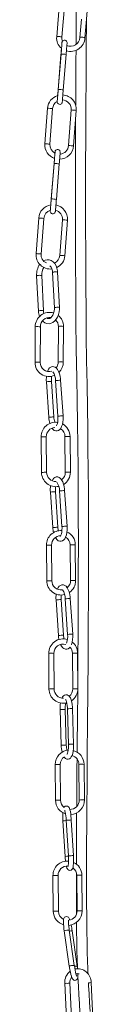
# Model space of a CAD drawing. Header units: millimetres. Extents: x -229 to 562, y -1615 to 177.
# Tile 8 of 10: x -84 to -50, y -1136 to -556. Entities that reach past the tile are written whole.
import ezdxf

# ---------------------------------------------------------------- set-up
doc = ezdxf.new("R2010")
doc.units = ezdxf.units.MM

msp = doc.modelspace()

# ---------------------------------------------------------------- linework, layer by layer
at = {"color": 7, "linetype": 'Continuous', "lineweight": 15}
for p, q in [((-69.31, -545.96), (-71.05, -566.3)), ((-68.06, -566.53), (-66.32, -546.22)), ((-54.39, -566.97), (-52.65, -546.65)), ((-56.46, -555.91), (-57.38, -566.71)), ((-68.54, -576.7), (-70.23, -597.63)), ((-68.48, -576.39), (-70.17, -597.32)), ((-67.19, -597.6), (-65.49, -576.64)), ((-76.45, -608.34), (-78.02, -629.28)), ((-75.03, -629.54), (-73.46, -608.57)), ((-62.49, -609.38), (-64.06, -630.32)), ((-61.06, -630.55), (-59.5, -609.61)), ((-72.61, -641.17), (-74.31, -662.1)), ((-72.55, -640.87), (-74.25, -661.79)), ((-71.26, -662.07), (-69.56, -641.11)), ((-81.66, -673.05), (-83.23, -693.99)), ((-80.24, -694.25), (-78.67, -673.28)), ((-67.7, -674.09), (-69.27, -695.03)), ((-66.27, -695.26), (-64.71, -674.32)), ((-82.88, -707.12), (-81.8, -727.88)), ((-78.8, -727.72), (-79.88, -706.97)), ((-73.5, -705.16), (-72.42, -725.92)), ((-69.43, -725.76), (-70.5, -705.01)), ((-83.7, -737.16), (-83.8, -758.25)), ((-80.8, -758.25), (-80.7, -737.18)), ((-70.09, -736.97), (-70.19, -757.91)), ((-67.19, -757.92), (-67.09, -736.99)), ((-77.15, -769.5), (-75.75, -790.45)), ((-72.75, -790.25), (-74.16, -769.3)), ((-71.74, -768.85), (-70.33, -789.83)), ((-67.34, -789.59), (-68.75, -768.64)), ((-80.17, -801.95), (-79.99, -823)), ((-76.99, -823), (-77.17, -801.92)), ((-66.18, -801.82), (-65.99, -822.81)), ((-62.99, -822.78), (-63.18, -801.79)), ((-74.78, -834.52), (-73.37, -855.46)), ((-70.38, -855.26), (-71.79, -834.32)), ((-69.37, -833.86), (-67.96, -854.84)), ((-64.96, -854.61), (-66.37, -833.66)), ((-77.1, -865.78), (-76.92, -886.83)), ((-73.92, -886.83), (-74.1, -865.76)), ((-63.11, -865.65), (-62.92, -886.64)), ((-59.92, -886.62), (-60.11, -865.62)), ((-71.46, -898.1), (-70.05, -919.05)), ((-67.06, -918.85), (-68.47, -897.9)), ((-66.05, -897.45), (-64.63, -918.43)), ((-61.64, -918.19), (-63.05, -897.25)), ((-75.78, -929.59), (-75.6, -950.64)), ((-72.6, -950.64), (-72.78, -929.57)), ((-61.79, -929.46), (-61.6, -950.45)), ((-58.6, -950.43), (-58.79, -929.43)), ((-69.03, -962.71), (-68.39, -983.69)), ((-65.4, -983.6), (-66.03, -962.62)), ((-64.71, -962.23), (-64.07, -983.25)), ((-61.07, -983.25), (-61.71, -962.14)), ((-71.94, -995.13), (-71.75, -1016.18)), ((-68.75, -1016.18), (-68.94, -995.1)), ((-57.95, -995), (-57.76, -1015.99)), ((-54.76, -1015.96), (-54.95, -994.97)), ((-67.35, -1028.22), (-67.36, -1028.23)), ((-67.36, -1028.23), (-66.12, -1049.19)), ((-65.45, -1027.94), (-64.2, -1048.93)), ((-65.45, -1027.94), (-65.43, -1027.94)), ((-61.21, -1048.72), (-62.45, -1027.76)), ((-66.11, -1049.18), (-66.12, -1049.19)), ((-73.26, -1060.49), (-73.07, -1081.53)), ((-70.07, -1081.53), (-70.26, -1060.46)), ((-59.27, -1060.35), (-59.08, -1081.35)), ((-56.08, -1081.32), (-56.27, -1060.32)), ((-66.62, -1093.08), (-63.65, -1113.88)), ((-60.67, -1113.54), (-63.65, -1092.65)), ((-58.98, -1113.81), (-61.95, -1093.04)), ((-66.27, -1123.95), (-65.26, -1144.88)), ((-62.27, -1144.74), (-63.27, -1123.8)), ((-49.71, -1144.54), (-50.71, -1123.61))]:
    msp.add_line(p, q, dxfattribs=at)
at = {"color": 8, "linetype": 'Continuous', "lineweight": 15}
for p, q in [((-68.5, -576.7), (-68.54, -576.7)), ((-72.58, -641.17), (-72.61, -641.17)), ((-68.95, -962.69), (-69.03, -962.71)), ((-68.32, -983.68), (-68.39, -983.69))]:
    msp.add_line(p, q, dxfattribs=at)
at = {"color": 7, "linetype": 'Continuous', "lineweight": 15, "flags": 128}
for points in [[(-59.43, -543.66), (-59.54, -559.04), (-59.62, -570.69)], [(-52.66, -1118.38), (-52.78, -1115.48), (-52.94, -1110.76), (-53.08, -1105.71), (-53.19, -1100.36), (-53.31, -1092.78), (-53.39, -1084.77), (-53.44, -1076.37), (-53.47, -1065.4), (-53.46, -1054.05), (-53.42, -1042.46), (-53.36, -1030.72), (-53.28, -1018.92), (-53.19, -1007.15), (-53.03, -988.73), (-52.86, -970.3), (-52.7, -952.09), (-52.56, -932.97), (-52.44, -914.1), (-52.35, -895.28), (-52.3, -876.54), (-52.31, -857.91), (-52.34, -845.58), (-52.4, -833.32), (-52.49, -821.13), (-52.62, -809.02), (-52.79, -797.02), (-52.97, -785.08), (-53.2, -771.05), (-53.42, -757.02), (-53.6, -742.91), (-53.75, -728.71), (-53.88, -711.65), (-53.97, -694.48), (-54.02, -677.22), (-54.02, -659.84), (-53.99, -642.45), (-53.93, -625.07), (-53.85, -607.68), (-53.75, -590.34), (-53.64, -573.02), (-53.53, -556.87)], [(-65.49, -576.64), (-65.43, -575.86), (-65.31, -574.43), (-65.2, -573.09), (-65.11, -571.92), (-65.04, -570.97), (-64.98, -570.29), (-64.96, -569.88), (-64.95, -569.75), (-64.95, -569.69), (-64.95, -569.63), (-64.96, -569.52), (-65.04, -569.17), (-65.22, -568.84), (-65.64, -568.43), (-66.13, -568.23), (-66.67, -568.21), (-67.13, -568.36), (-67.45, -568.58), (-67.67, -568.83), (-67.81, -569.07), (-67.89, -569.27), (-67.92, -569.39), (-67.93, -569.45), (-67.93, -569.48), (-67.94, -569.51), (-67.94, -569.56), (-67.95, -569.64)], [(-68.24, -573.03), (-68.25, -573.17), (-68.36, -574.54), (-68.48, -576), (-68.54, -576.7)], [(-67.95, -569.64), (-67.95, -569.64), (-67.95, -569.75), (-67.98, -570.11), (-68.03, -570.8), (-68.11, -571.75), (-68.2, -572.93), (-68.31, -574.27), (-68.42, -575.71), (-68.48, -576.39)], [(-59.65, -574.17), (-59.69, -579.97), (-59.82, -600.95), (-59.84, -606.62)], [(-70.76, -604.28), (-70.77, -604.39), (-70.77, -604.51), (-70.77, -604.57), (-70.77, -604.63), (-70.76, -604.74), (-70.68, -605.1), (-70.5, -605.43), (-70.09, -605.83), (-69.59, -606.04), (-69.05, -606.06), (-68.59, -605.91), (-68.27, -605.69), (-68.05, -605.44), (-67.91, -605.2), (-67.83, -605), (-67.8, -604.87), (-67.79, -604.82), (-67.79, -604.79), (-67.78, -604.75), (-67.78, -604.7), (-67.76, -604.54), (-67.72, -604.08), (-67.66, -603.32), (-67.57, -602.31), (-67.47, -601.09), (-67.36, -599.73), (-67.24, -598.27), (-67.18, -597.56)], [(-70.17, -597.32), (-70.24, -598.09), (-70.35, -599.55), (-70.47, -600.91), (-70.57, -602.11), (-70.65, -603.1), (-70.71, -603.84), (-70.75, -604.29), (-70.76, -604.38), (-70.76, -604.38)], [(-70.23, -597.63), (-70.29, -598.4), (-70.41, -599.84), (-70.49, -600.9)], [(-59.89, -614.75), (-59.92, -621.95), (-59.99, -643.01), (-60.02, -664.04), (-60.01, -681.52), (-59.95, -698.96), (-59.85, -716.24), (-59.7, -733.38), (-59.51, -750.4), (-59.26, -767.28), (-59.05, -780.5), (-58.84, -793.73), (-58.65, -807.03), (-58.5, -820.43), (-58.4, -833.97), (-58.33, -847.6), (-58.3, -864.61), (-58.31, -881.69), (-58.36, -898.82), (-58.45, -916.04), (-58.56, -933.43), (-58.7, -950.97), (-58.85, -968.66), (-58.97, -982.77), (-59.02, -987.83)], [(-72.35, -637.91), (-72.44, -639.01), (-72.55, -640.47), (-72.61, -641.17)], [(-72.02, -634.12), (-72.02, -634.12), (-72.03, -634.22), (-72.05, -634.58), (-72.11, -635.27), (-72.18, -636.22), (-72.27, -637.4), (-72.38, -638.74), (-72.5, -640.18), (-72.55, -640.87)], [(-69.56, -641.11), (-69.5, -640.34), (-69.38, -638.9), (-69.28, -637.56), (-69.19, -636.4), (-69.11, -635.45), (-69.06, -634.76), (-69.03, -634.35), (-69.02, -634.22), (-69.02, -634.16), (-69.02, -634.11), (-69.03, -633.99), (-69.12, -633.64), (-69.29, -633.31), (-69.71, -632.9), (-70.2, -632.7), (-70.74, -632.68), (-71.2, -632.83), (-71.53, -633.05), (-71.75, -633.3), (-71.89, -633.54), (-71.96, -633.74), (-71.99, -633.87), (-72, -633.92), (-72.01, -633.95), (-72.01, -633.99), (-72.02, -634.03), (-72.03, -634.2), (-72.07, -634.65), (-72.08, -634.76)], [(-74.81, -668.47), (-74.84, -668.86), (-74.85, -668.99), (-74.85, -669.05), (-74.85, -669.1), (-74.84, -669.22), (-74.75, -669.57), (-74.58, -669.9), (-74.16, -670.31), (-73.67, -670.51), (-73.13, -670.53), (-72.67, -670.38), (-72.34, -670.16), (-72.12, -669.91), (-71.98, -669.67), (-71.91, -669.47), (-71.88, -669.34), (-71.87, -669.29), (-71.86, -669.26), (-71.86, -669.22), (-71.85, -669.17), (-71.84, -669.01), (-71.8, -668.56), (-71.73, -667.79), (-71.65, -666.78), (-71.55, -665.57), (-71.43, -664.2), (-71.32, -662.74), (-71.26, -662.03)], [(-74.25, -661.79), (-74.31, -662.57), (-74.43, -664.02), (-74.54, -665.38), (-74.64, -666.58), (-74.72, -667.58), (-74.79, -668.31), (-74.83, -668.76), (-74.83, -668.85), (-74.83, -668.85)], [(-74.31, -662.1), (-74.37, -662.87), (-74.48, -664.31), (-74.57, -665.32)], [(-70.5, -705.01), (-70.58, -704.13), (-70.91, -702.56), (-71.45, -701.11), (-72.22, -699.84), (-73.19, -698.8), (-74.31, -698.06), (-75.52, -697.66), (-76.75, -697.59), (-77.93, -697.83), (-78.83, -698.26)], [(-79.46, -733.71), (-79.11, -734.09), (-77.99, -734.82), (-76.78, -735.23), (-75.56, -735.3), (-74.37, -735.05), (-73.25, -734.52), (-72.22, -733.71), (-71.3, -732.65), (-70.53, -731.36), (-69.94, -729.89), (-69.57, -728.31), (-69.41, -726.67), (-69.43, -725.76)], [(-78.55, -729.32), (-78.75, -728.32), (-78.8, -727.72)], [(-72.42, -725.92), (-72.41, -726.58), (-72.54, -727.88), (-72.85, -729.13), (-73.32, -730.23), (-73.9, -731.12), (-74.55, -731.77), (-75.19, -732.15), (-75.79, -732.31), (-76.42, -732.23), (-77.01, -731.93)], [(-68.75, -768.64), (-68.82, -767.81), (-69.06, -766.26), (-69.42, -764.8), (-69.91, -763.48), (-70.54, -762.32), (-71.26, -761.46), (-72.01, -760.91), (-72.83, -760.63), (-73.68, -760.61), (-74.52, -760.89), (-75.21, -761.39), (-75.81, -762.11), (-76.34, -763.11), (-76.43, -763.4)], [(-73.87, -796.87), (-73.23, -797.63), (-72.48, -798.18), (-71.66, -798.47), (-70.81, -798.48), (-69.97, -798.2), (-69.28, -797.7), (-68.68, -796.98), (-68.16, -795.98), (-67.73, -794.69), (-67.45, -793.24), (-67.31, -791.69), (-67.31, -790.1), (-67.34, -789.59)], [(-70.33, -789.79), (-70.3, -790.5), (-70.32, -791.85), (-70.46, -793.08), (-70.68, -794.13), (-70.97, -794.92), (-71.23, -795.39), (-71.25, -795.41)], [(-66.37, -833.66), (-66.45, -832.82), (-66.69, -831.27), (-67.05, -829.82), (-67.54, -828.49), (-68.17, -827.34), (-68.88, -826.48), (-69.64, -825.93), (-70.46, -825.64), (-71.31, -825.63), (-72.14, -825.91), (-72.84, -826.41), (-73.43, -827.13), (-73.81, -827.84)], [(-71.84, -861.31), (-71.58, -861.78), (-70.86, -862.65), (-70.1, -863.2), (-69.29, -863.48), (-68.44, -863.5), (-67.6, -863.22), (-66.91, -862.72), (-66.31, -862), (-65.78, -861), (-65.36, -859.71), (-65.08, -858.26), (-64.94, -856.71), (-64.94, -855.11), (-64.96, -854.61)], [(-67.96, -854.81), (-67.93, -855.52), (-67.95, -856.86), (-68.08, -858.1), (-68.31, -859.15), (-68.59, -859.94), (-68.86, -860.41), (-69, -860.56), (-68.99, -860.56)], [(-63.05, -897.25), (-63.13, -896.41), (-63.37, -894.86), (-63.73, -893.4), (-64.22, -892.08), (-64.85, -890.93), (-65.56, -890.06), (-66.32, -889.51), (-67.13, -889.23), (-67.99, -889.21), (-68.82, -889.49), (-69.52, -889.99), (-70.11, -890.71), (-70.64, -891.71)], [(-70.05, -919.05), (-69.98, -919.89), (-69.75, -921.39)], [(-68.86, -924.26), (-68.26, -925.37), (-67.54, -926.23), (-66.78, -926.78), (-65.97, -927.07), (-65.12, -927.08), (-64.28, -926.8), (-63.59, -926.3), (-63.22, -925.86)], [(-61.71, -962.14), (-61.75, -961.31), (-61.9, -959.77), (-62.15, -958.33), (-62.5, -957.01), (-62.97, -955.86), (-63.63, -954.85), (-64.24, -954.31), (-64.95, -953.99), (-65.73, -953.94), (-66.5, -954.16), (-67.11, -954.59), (-67.62, -955.2), (-68, -955.91)], [(-65.89, -956.82), (-65.9, -956.81), (-65.77, -956.99), (-65.55, -957.43), (-65.29, -958.14), (-65.05, -959.12), (-64.85, -960.32), (-64.73, -961.65), (-64.71, -962.23)], [(-66.68, -990.66), (-66.47, -990.97), (-65.86, -991.51), (-65.15, -991.83), (-64.37, -991.89), (-63.6, -991.66), (-62.99, -991.24), (-62.48, -990.63), (-62.01, -989.75), (-61.6, -988.51), (-61.31, -987.11), (-61.13, -985.61), (-61.07, -984.04), (-61.08, -983.12)], [(-64.07, -983.21), (-64.07, -983.93), (-64.12, -985.3), (-64.26, -986.55), (-64.46, -987.62), (-64.71, -988.43), (-64.92, -988.87), (-65.03, -989.04), (-65.02, -989.03)], [(-59.05, -991.74), (-59.1, -997.08), (-59.22, -1011.48), (-59.28, -1019.8)], [(-62.45, -1027.76), (-62.51, -1026.96), (-62.64, -1025.48), (-62.81, -1024.09), (-63.02, -1022.84), (-63.26, -1021.78), (-63.56, -1020.87), (-63.8, -1020.4), (-64.16, -1019.96), (-64.65, -1019.64), (-65.31, -1019.51), (-66.02, -1019.67), (-66.48, -1020), (-66.72, -1020.31)], [(-66.34, -1021.99), (-66.34, -1021.99), (-66.29, -1022.1), (-66.18, -1022.46), (-66.02, -1023.1), (-65.85, -1024.04), (-65.69, -1025.21), (-65.55, -1026.54), (-65.45, -1027.94)], [(-59.31, -1023.57), (-59.33, -1025.83), (-59.41, -1040.02), (-59.46, -1053.77)], [(-65.36, -1054.98), (-65.32, -1055.17), (-65.02, -1056.08), (-64.77, -1056.55), (-64.41, -1056.99), (-63.92, -1057.31), (-63.26, -1057.44), (-62.55, -1057.28), (-62.09, -1056.95), (-61.8, -1056.58), (-61.59, -1056.15), (-61.41, -1055.53), (-61.26, -1054.55), (-61.17, -1053.44), (-61.12, -1052.09), (-61.13, -1050.63), (-61.19, -1049.11), (-61.21, -1048.72)], [(-64.2, -1048.9), (-64.16, -1049.65), (-64.12, -1051.06), (-64.13, -1052.37), (-64.18, -1053.5), (-64.26, -1054.38), (-64.34, -1054.88), (-64.39, -1055.08), (-64.39, -1055.07)], [(-59.46, -1059.08), (-59.47, -1067.73), (-59.44, -1076.55), (-59.4, -1083.25)], [(-63.29, -1086.72), (-63.49, -1086.14), (-63.84, -1085.48), (-64.18, -1085.07), (-64.63, -1084.77), (-65.25, -1084.63), (-65.89, -1084.75), (-66.38, -1085.05), (-66.68, -1085.42), (-66.87, -1085.81), (-66.98, -1086.24), (-67.07, -1086.94), (-67.09, -1087.92), (-67.03, -1089.17), (-66.92, -1090.54), (-66.76, -1092), (-66.62, -1093.08)], [(-63.65, -1092.65), (-63.75, -1091.9), (-63.91, -1090.52), (-64.02, -1089.25), (-64.08, -1088.17), (-64.08, -1087.34), (-64.05, -1086.92), (-64.03, -1086.79), (-64.03, -1086.79)], [(-59.36, -1088.09), (-59.3, -1093.29), (-59.22, -1099.14), (-59.11, -1104.66), (-58.97, -1109.83), (-58.82, -1114.63), (-58.79, -1115.32)], [(-63.65, -1113.84), (-63.54, -1114.63), (-63.29, -1116.11), (-63.01, -1117.51), (-62.72, -1118.77), (-62.42, -1119.85), (-62.11, -1120.74), (-61.76, -1121.41), (-61.42, -1121.81), (-60.97, -1122.11), (-60.35, -1122.25), (-59.71, -1122.14), (-59.22, -1121.83), (-58.92, -1121.47), (-58.73, -1121.08), (-58.62, -1120.64), (-58.53, -1119.94), (-58.52, -1118.96), (-58.54, -1118.34)], [(-59.27, -1119.74), (-59.27, -1119.74), (-59.34, -1119.59), (-59.49, -1119.18), (-59.7, -1118.48), (-59.94, -1117.5), (-60.2, -1116.29), (-60.44, -1114.94), (-60.66, -1113.59), (-60.68, -1113.42)], [(-58.79, -1115.32), (-58.84, -1114.88), (-58.98, -1113.81)], [(-58.66, -1118.33), (-58.57, -1120.45), (-58.29, -1125.75), (-57.99, -1130.79), (-57.66, -1135.83), (-57.33, -1141.2)], [(-51.35, -1140.65), (-51.68, -1135.35), (-52.01, -1130.28), (-52.32, -1125.19), (-52.39, -1123.78)]]:
    msp.add_lwpolyline(points, dxfattribs=at)
at = {"color": 8, "linetype": 'Continuous', "lineweight": 15, "flags": 128}
for points in [[(-71.02, -566.28), (-71.03, -566.22), (-70.81, -566.1), (-70.4, -566.04), (-69.86, -566.03), (-69.27, -566.07), (-68.73, -566.17), (-68.32, -566.3), (-68.09, -566.45), (-68.09, -566.53)], [(-54.39, -566.97), (-54.42, -566.89), (-54.65, -566.74), (-55.06, -566.61), (-55.6, -566.51), (-56.19, -566.46), (-56.73, -566.47), (-57.14, -566.54), (-57.36, -566.65), (-57.38, -566.71)], [(-78.01, -629.28), (-77.91, -629.29), (-77.59, -629.31), (-77.11, -629.34), (-76.54, -629.38), (-75.96, -629.43), (-75.47, -629.47), (-75.14, -629.49), (-75.02, -629.51), (-75.03, -629.51)], [(-83.22, -693.99), (-83.12, -694), (-82.8, -694.02), (-82.32, -694.05), (-81.75, -694.09), (-81.17, -694.14), (-80.68, -694.18), (-80.35, -694.2), (-80.23, -694.22), (-80.24, -694.22)], [(-82.49, -706.96), (-82.79, -707.04), (-82.88, -707.12)], [(-73.5, -705.16), (-73.41, -705.08), (-73.11, -705)], [(-81.41, -727.71), (-81.71, -727.8), (-81.8, -727.88)], [(-72.41, -725.92), (-72.33, -725.84), (-72.03, -725.75)], [(-72.03, -725.75), (-71.57, -725.68), (-71, -725.63), (-70.42, -725.61), (-69.92, -725.63), (-69.57, -725.68), (-69.43, -725.75), (-69.44, -725.76)], [(-83.77, -758.1), (-83.78, -758.08), (-83.58, -758.04), (-83.18, -758.01), (-82.65, -757.99), (-82.07, -757.99), (-81.52, -758.01), (-81.09, -758.04), (-80.84, -758.09), (-80.83, -758.11)], [(-77.04, -769.48), (-77.15, -769.5), (-77.15, -769.5)], [(-71.74, -768.85), (-71.74, -768.85), (-71.62, -768.82)], [(-75.63, -790.43), (-75.75, -790.45), (-75.75, -790.45)], [(-70.33, -789.79), (-70.33, -789.79), (-70.21, -789.77)], [(-79.98, -822.94), (-79.89, -822.93), (-79.57, -822.91), (-79.09, -822.9), (-78.52, -822.89), (-77.95, -822.89), (-77.45, -822.89), (-77.12, -822.9), (-76.99, -822.92), (-76.99, -822.92)], [(-74.66, -834.5), (-74.78, -834.52), (-74.78, -834.52)], [(-69.37, -833.86), (-69.37, -833.86), (-69.25, -833.84)], [(-73.26, -855.44), (-73.37, -855.46), (-73.37, -855.46)], [(-67.96, -854.81), (-67.96, -854.81), (-67.84, -854.79)], [(-76.91, -886.78), (-76.82, -886.76), (-76.5, -886.75), (-76.02, -886.74), (-75.45, -886.73), (-74.88, -886.73), (-74.38, -886.73), (-74.04, -886.74), (-73.92, -886.75), (-73.92, -886.75)], [(-71.34, -898.08), (-71.46, -898.1), (-71.46, -898.1)], [(-66.05, -897.45), (-66.05, -897.45), (-65.93, -897.43)], [(-69.93, -919.03), (-70.05, -919.05), (-70.05, -919.05)], [(-64.63, -918.39), (-64.64, -918.39), (-64.52, -918.37)], [(-75.59, -950.59), (-75.5, -950.57), (-75.18, -950.56), (-74.7, -950.55), (-74.13, -950.54), (-73.56, -950.53), (-73.06, -950.54), (-72.72, -950.55), (-72.6, -950.56), (-72.6, -950.56)], [(-64.06, -983.21), (-64, -983.19), (-63.72, -983.17), (-63.26, -983.15), (-62.69, -983.13), (-62.11, -983.11), (-61.6, -983.1), (-61.24, -983.11), (-61.08, -983.12), (-61.09, -983.12)], [(-71.75, -1016.12), (-71.65, -1016.11), (-71.34, -1016.09), (-70.86, -1016.08), (-70.29, -1016.07), (-69.71, -1016.07), (-69.22, -1016.07), (-68.88, -1016.08), (-68.75, -1016.09), (-68.76, -1016.1)], [(-64.18, -1048.9), (-64.19, -1048.9), (-64, -1048.88), (-63.61, -1048.85), (-63.08, -1048.82), (-62.5, -1048.78), (-61.95, -1048.75), (-61.51, -1048.73), (-61.26, -1048.72), (-61.23, -1048.72)], [(-73.07, -1081.48), (-72.97, -1081.46), (-72.66, -1081.45), (-72.18, -1081.44), (-71.61, -1081.43), (-71.03, -1081.43), (-70.54, -1081.43), (-70.2, -1081.44), (-70.07, -1081.45), (-70.08, -1081.45)], [(-63.64, -1113.85), (-63.6, -1113.82), (-63.34, -1113.76), (-62.9, -1113.68), (-62.35, -1113.59), (-61.77, -1113.51), (-61.25, -1113.45), (-60.88, -1113.41), (-60.69, -1113.41), (-60.71, -1113.42)]]:
    msp.add_lwpolyline(points, dxfattribs=at)
at = {"color": 7, "linetype": 'Continuous', "lineweight": 15}
for centre, radius, start, end in [((-63.61, -567.14), 7.5, 173.381, 231.84802), ((-63.99, -567.07), 4.11, 172.43097, 205.73208), ((-63.01, -566.22), 8.65, 254.29939, 355.04703), ((-63, -566.23), 5.64, 248.17751, 355.11871), ((-68.1, -608.92), 8.37, 106.40076, 176.04053), ((-67.89, -608.94), 8.42, 355.42249, 87.02352), ((-68.29, -608.84), 5.18, 119.50238, 177.02069), ((-67.97, -608.97), 5.49, 355.69598, 87.05694), ((-69.63, -629.95), 8.41, 175.4439, 251.4014), ((-69.83, -630.05), 5.22, 174.05062, 244.61037), ((-69.53, -629.92), 8.48, 271.01188, 355.7805), ((-69.36, -630.05), 5.31, 272.59585, 357.05251), ((-73.27, -673.64), 8.41, 98.63517, 176.02717), ((-73.17, -673.68), 8.48, 355.67851, 79.0572), ((-73.39, -673.57), 5.29, 105.49105, 176.82346), ((-73.13, -673.66), 5.44, 355.45196, 75.85362), ((-74.83, -694.67), 8.42, 175.38495, 276.19463), ((-75.02, -694.74), 5.24, 174.23606, 245.87886), ((-74.72, -694.64), 5.47, 294.69111, 355.83648), ((-74.55, -694.72), 8.29, 295.09767, 356.29935), ((-71.86, -706.42), 11.04, 146.2414, 183.62154), ((-79.22, -705.11), 5.72, 359.44702, 42.94867), ((-72.3, -706.34), 7.61, 146.50385, 184.75602), ((-75.24, -737.09), 8.46, 73.32692, 180.51908), ((-72.72, -727.6), 9.08, 181.75603, 202.48127), ((-75, -736.69), 7.92, 357.82881, 52.27969), ((-75.22, -737.11), 5.48, 81.99267, 180.77686), ((-75.23, -736.85), 5.15, 358.58539, 46.56512), ((-75.65, -758.31), 8.15, 178.4909, 294.36448), ((-75.62, -758.28), 5.18, 178.12206, 288.66463), ((-75.38, -758), 5.19, 319.83846, 1.03142), ((-75.42, -758.02), 8.23, 313.69757, 0.7002), ((-81.5, -768.95), 9.76, 0.61011, 32.4576), ((-60.49, -768.27), 16.71, 173.27573, 184.2177), ((-60.07, -768.25), 14.13, 172.07786, 184.27709), ((-71.73, -801.84), 8.45, 81.94397, 180.76513), ((-58.76, -789.41), 17.02, 183.50898, 196.12756), ((-59.87, -789.58), 12.9, 182.97802, 197.28096), ((-71.65, -801.86), 8.47, 0.45015, 61.96938), ((-71.77, -801.82), 5.41, 94.11807, 181.13512), ((-71.46, -801.79), 5.28, 359.6826, 60.45111), ((-71.56, -822.92), 8.42, 180.18811, 282.13481), ((-71.51, -822.87), 5.48, 180.44171, 271.01305), ((-71.17, -822.97), 5.18, 304.40542, 1.81318), ((-71.22, -822.97), 8.23, 300.8566, 1.27656), ((-78.82, -833.92), 9.45, 0.33813, 33.99677), ((-59.07, -833.19), 15.77, 170.95166, 184.81495), ((-57.72, -833.26), 14.11, 172.09234, 184.28196), ((-68.64, -865.69), 8.47, 85.63427, 180.6372), ((-58.43, -854.67), 14.96, 183.02778, 194.49633), ((-57.64, -854.54), 12.76, 183.26868, 192.8568), ((-68.25, -865.51), 8.14, 359.16862, 66.88967), ((-68.61, -865.71), 5.5, 91.46771, 180.53118), ((-73.3, -864.43), 6.01, 40.41923, 44.15847), ((-68.39, -865.62), 5.29, 359.69837, 60.52965), ((-68.47, -886.74), 8.44, 180.28487, 283.99476), ((-68.49, -886.74), 5.43, 180.08303, 276.48292), ((-68.02, -886.85), 5.1, 307.85324, 2.30756), ((-68.05, -886.85), 8.13, 302.68185, 1.61154), ((-74.27, -897.13), 8.23, 357.8167, 37.01736), ((-53.8, -896.85), 17.7, 172.8046, 184.06044), ((-55.11, -896.86), 13.4, 172.70554, 184.47132), ((-67.3, -929.51), 8.49, 72.42889, 180.57457), ((-54.02, -918.09), 13.06, 183.33845, 193.13566), ((-76.11, -919.58), 11.53, 340.05261, 5.89403), ((-76.66, -919.51), 15.07, 340.86704, 5.02495), ((-67.34, -929.48), 5.44, 72.82194, 180.95762), ((-66.82, -929.38), 5.03, 359.11123, 44.34844), ((-66.8, -929.28), 8.02, 358.8848, 52.80284), ((-67.16, -950.55), 8.44, 180.27127, 283.79451), ((-67.12, -950.52), 5.47, 180.41939, 270.78153), ((-66.73, -950.64), 5.13, 306.08688, 2.09438), ((-66.74, -950.65), 8.14, 302.46494, 1.57499), ((-47.28, -961.97), 21.76, 171.60493, 181.94386), ((-49.65, -961.87), 16.4, 169.4438, 182.61807), ((-50.28, -983.47), 18.11, 180.71111, 193.95739), ((-49.13, -983.37), 16.26, 180.8232, 191.98722), ((-63.44, -995.05), 8.5, 95.52901, 180.52323), ((-63.67, -994.97), 5.27, 122.4252, 181.39248), ((-63.34, -995), 5.4, 0.00382, 75.82037), ((-63.36, -995.01), 8.41, 0.25468, 75.65869), ((-63.32, -1016.07), 8.44, 180.3265, 252.58739), ((-63.64, -1016.22), 5.12, 178.59571, 232.94768), ((-63.21, -1016.07), 5.45, 268.58744, 0.83137), ((-63.2, -1016.07), 8.44, 272.96833, 0.75622), ((-28.95, -1025.54), 38.51, 176.87409, 183.99698), ((-26.56, -1047.05), 39.62, 183.09317, 187.18253), ((-64.79, -1060.39), 8.47, 85.49365, 180.62466), ((-64.83, -1060.37), 5.43, 85.0211, 180.95209), ((-64.4, -1060.2), 8.13, 359.1032, 66.41699), ((-64.41, -1060.26), 5.15, 358.95304, 56.13179), ((-64.59, -1081.41), 8.48, 180.48018, 253.45944), ((-64.59, -1081.41), 5.49, 180.47736, 243.98665), ((-64.54, -1081.42), 8.46, 273.83859, 0.68701), ((-64.43, -1081.49), 5.35, 276.06538, 1.5635), ((-115.55, -1100.59), 54.13, 8.01872, 11.69333), ((-58.21, -1123.27), 8.08, 127.53896, 184.78952), ((-58.86, -1123.54), 8.15, 359.51601, 100.44528), ((-58.69, -1121.3), 3.02, 71.35685, 109.52187), ((-57.96, -1123.4), 5.33, 144.07734, 184.39151)]:
    msp.add_arc(centre, radius, start, end, dxfattribs=at)
at = {"color": 8, "linetype": 'Continuous', "lineweight": 15}
for centre, radius, start, end in [((-69.17, -603.54), 27.16, 82.20232, 88.53442), ((-70.87, -624.45), 27.14, 82.2005, 88.53612), ((-79.97, -675.62), 67.37, 84.45663, 87.00842), ((-66.19, -679.04), 69.76, 84.50041, 86.96464), ((-67.75, -699.97), 69.74, 84.50041, 86.96514), ((-73.25, -668.02), 27.16, 82.20232, 88.53442), ((-74.94, -688.92), 27.14, 82.2005, 88.53612), ((-85.18, -740.33), 67.37, 84.45663, 87.00842), ((-71.4, -743.75), 69.76, 84.50041, 86.96464), ((-72.96, -764.68), 69.74, 84.50041, 86.96514), ((-81.2, -711.7), 4.91, 74.4033, 105.21345), ((-71.82, -708.53), 3.76, 69.49024, 110.10547), ((-80.12, -732.47), 4.92, 74.46086, 105.1847), ((-68.62, -743.53), 6.72, 76.81485, 102.62785), ((-82.23, -743.77), 6.76, 76.91052, 102.53321), ((-68.72, -764.46), 6.72, 76.82016, 102.61479), ((-73.59, -801.49), 32.2, 91.02274, 96.15284), ((-68.43, -796.75), 28.1, 90.64578, 96.52394), ((-72.18, -822.4), 32.15, 91.01778, 96.15503), ((-67.03, -817.57), 27.98, 90.63462, 96.53441), ((-78.48, -823.23), 21.35, 86.48286, 94.54198), ((-64.48, -823.8), 22.05, 86.61101, 94.41383), ((-64.3, -844.93), 22.18, 86.62939, 94.38429), ((-71.21, -866.51), 32.2, 91.02274, 96.15284), ((-66.06, -861.76), 28.1, 90.64578, 96.52394), ((-69.81, -887.41), 32.15, 91.01778, 96.15503), ((-64.66, -882.59), 27.98, 90.63462, 96.53441), ((-75.41, -887.06), 21.35, 86.48286, 94.54198), ((-61.41, -887.63), 22.05, 86.61101, 94.41383), ((-61.22, -908.76), 22.18, 86.62939, 94.38429), ((-67.89, -930.09), 32.2, 91.02274, 96.15284), ((-62.74, -925.35), 28.1, 90.64578, 96.52394), ((-66.49, -951), 32.15, 91.01778, 96.15503), ((-61.34, -946.17), 27.98, 90.63462, 96.53441), ((-74.09, -950.87), 21.35, 86.48286, 94.54198), ((-60.09, -951.44), 22.05, 86.61101, 94.41383), ((-59.91, -972.57), 22.18, 86.62939, 94.38429), ((-66.85, -987.28), 24.68, 88.08969, 94.88686), ((-62.62, -981.66), 19.54, 87.32233, 96.12665), ((-66.22, -1008.26), 24.67, 88.08781, 94.88795), ((-70.25, -1016.41), 21.35, 86.48286, 94.54198), ((-56.25, -1016.98), 22.05, 86.61101, 94.41383), ((-56.06, -1038.11), 22.18, 86.62939, 94.38429), ((-62.8, -1081.42), 53.39, 92.83002, 94.88652), ((-60.94, -1079.09), 51.36, 91.68385, 95.01537), ((-61.55, -1102.46), 53.47, 92.82612, 94.8862), ((-71.57, -1081.76), 21.35, 86.48286, 94.54198), ((-57.57, -1082.33), 22.05, 86.61101, 94.41383), ((-57.38, -1103.46), 22.18, 86.62939, 94.38429), ((-63.51, -1104.25), 11.6, 90.69824, 105.55414), ((-61.88, -1101.83), 8.79, 90.44748, 101.09105), ((-58.91, -1122.58), 8.77, 90.44598, 101.07682), ((-65.71, -1121.58), 2.43, 256.80887, 276.71664), ((-65.01, -1116.42), 7.59, 266.84837, 283.25253), ((-52.25, -1117.09), 6.7, 268.77283, 283.27818)]:
    msp.add_arc(centre, radius, start, end, dxfattribs=at)

doc.saveas('drawing.dxf')
